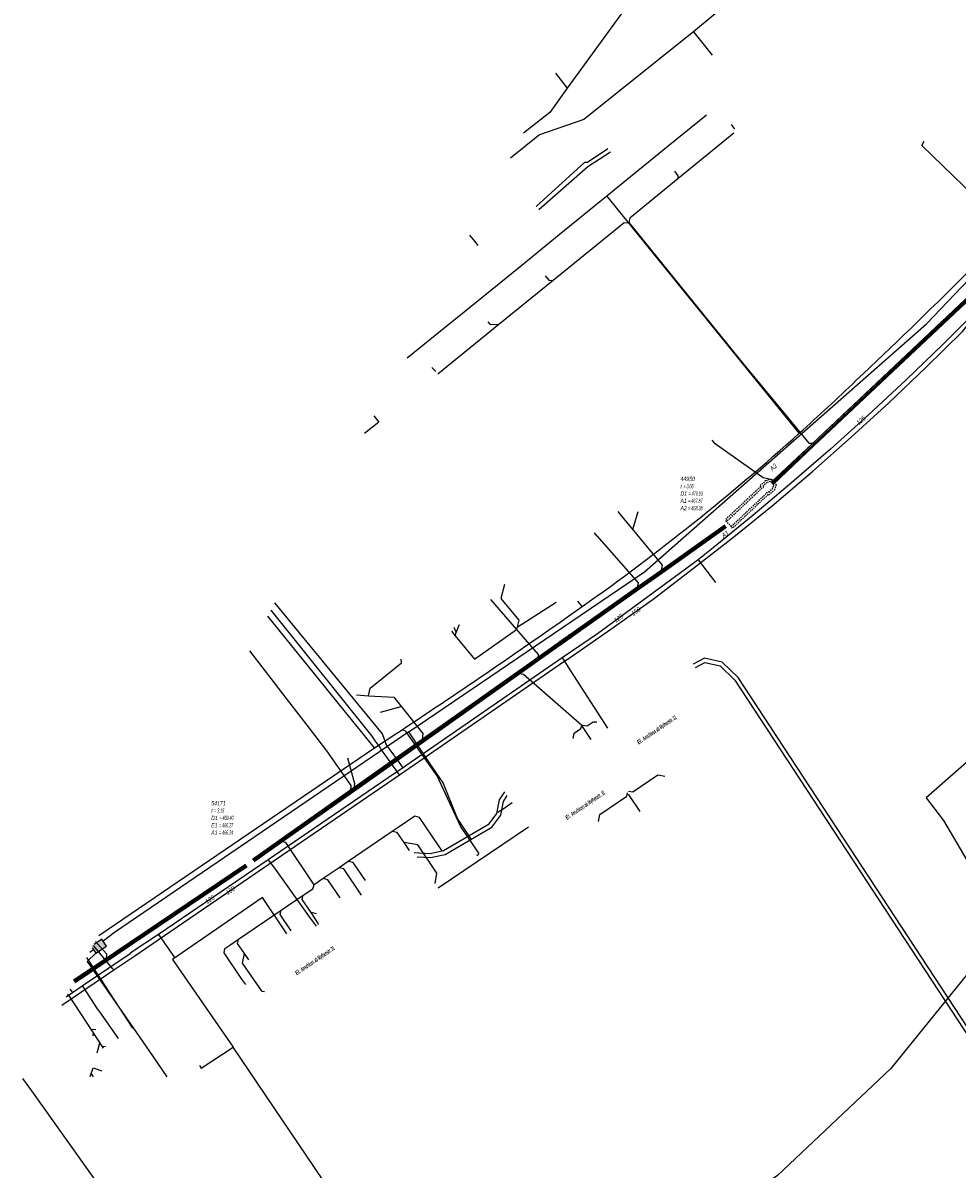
# Model space of a CAD drawing. Header units: metres. Extents: x 2695563 to 2696938, y 1260544 to 1262032.
# Tile 129 of 256: x 2695822 to 2695932, y 1261452 to 1261587. Entities that reach past the tile are written whole.
import ezdxf

# ---------------------------------------------------------------- set-up
doc = ezdxf.new("R2010")
doc.units = ezdxf.units.M
doc.linetypes.add('AUSGEZOGEN', pattern=[0])
doc.linetypes.add('STRICHLINIE2_S3', pattern=[0.25, 0.15, -0.1])
for name, color, linetype in [('AW_LK_ Haltung Text', 7, 'AUSGEZOGEN'), ('AW_LK_Ein-Auslauftext', 24, 'AUSGEZOGEN'), ('AW_LK_Haltung', 24, 'AUSGEZOGEN'), ('AW_LK_Normschacht Text', 24, 'AUSGEZOGEN'), ('AW_LK_Schacht Detaillinie', 24, 'AUSGEZOGEN'), ('EW_LK_Freitext_Text', 1, 'AUSGEZOGEN'), ('EW_LK_Trasseabs', 1, 'AUSGEZOGEN'), ('FM_LK_SW_BAUWERK', 94, 'AUSGEZOGEN'), ('FM_LK_SW_TRASSEKANTE', 94, 'AUSGEZOGEN'), ('FW_LK_Leitung', 200, 'AUSGEZOGEN'), ('GA_LK_Leitung', 32, 'AUSGEZOGEN'), ('GA_LK_Leitung_Text', 32, 'AUSGEZOGEN'), ('TV_LK_LEITUNG', 92, 'AUSGEZOGEN'), ('WA_LK_Leitung', 171, 'AUSGEZOGEN'), ('WA_LK_Leitung_Text', 171, 'AUSGEZOGEN')]:
    doc.layers.add(name, color=color, linetype=linetype)
doc.styles.add('ARIAL', font='arial.ttf')
doc.styles.add('ARIALNARROW', font='ARIALN.TTF')

# ---------------------------------------------------------------- blocks, each defined once
blk = doc.blocks.new('COMPLEXOBJECT_2304')
at = {"layer": 'EW_LK_Trasseabs', "color": 1, "linetype": 'AUSGEZOGEN', "transparency": 33554687}
blk.add_line((5874.933, 11489.556), (5875.122, 11489.68), dxfattribs=at)
blk.add_lwpolyline([(5875.146, 11489.817), (5873.009, 11492.981), (5870.247, 11498.914), (5866.583000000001, 11504.105)], dxfattribs=at)
for centre, radius, start, end in [((5866.17009747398, 11503.798501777), 0.5142272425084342, 36.58655953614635, 109.9077067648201), ((5875.06397160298, 11489.760767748), 0.09945211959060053, 305.6957343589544, 34.4314857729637)]:
    blk.add_arc(centre, radius, start, end, dxfattribs=at)

msp = doc.modelspace()

# ---------------------------------------------------------------- hatches: boundary and pattern name
at = {"layer": 'FM_LK_SW_BAUWERK', "transparency": 33554687}
msp.add_hatch(color=7, dxfattribs=at).paths.add_polyline_path([(2695832.239, 1261478.669), (2695831.676, 1261479.495), (2695830.436, 1261478.651), (2695830.999, 1261477.824)])

# ---------------------------------------------------------------- linework, layer by layer
at = {"layer": 'AW_LK_Haltung', "color": 24, "linetype": 'AUSGEZOGEN', "transparency": 33554687}
for p, q in [((2695905.86, 1261575.52), (2695906.253, 1261574.977)), ((2695870.6, 1261546.89), (2695871.042, 1261546.384)), ((2695864.32, 1261540.43), (2695862.64417176, 1261539.074438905)), ((2695863.746988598, 1261541.156954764), (2695864.32, 1261540.43)), ((2695903.597, 1261538.289), (2695903.856, 1261537.98)), ((2695892.521, 1261529.901), (2695892.944, 1261529.329)), ((2695894.877, 1261529.857), (2695894.252, 1261527.754)), ((2695892.944, 1261529.329), (2695893.777, 1261528.358)), ((2695889.704, 1261527.389), (2695890.024, 1261527.005)), ((2695879.169, 1261521.306), (2695878.711, 1261519.635)), ((2695877.488, 1261519.541), (2695879.781, 1261516.897)), ((2695885.241, 1261519.182), (2695880.626, 1261516.233)), ((2695873.167, 1261516.28), (2695873.451, 1261515.643)), ((2695879.781, 1261516.897), (2695880.305, 1261516.292)), ((2695872.892, 1261515.794), (2695873.34, 1261515.251)), ((2695875.635, 1261512.476), (2695880.567, 1261515.991)), ((2695849.087233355, 1261513.474050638), (2695852.407, 1261509.183)), ((2695861.693, 1261508.275), (2695863.111, 1261508.18)), ((2695864.532, 1261506.248), (2695866.981, 1261506.917)), ((2695889.361, 1261503.034), (2695888.253, 1261504.668)), ((2695895.142, 1261494.53), (2695893.75, 1261496.578)), ((2695878.371, 1261494.444), (2695878.991, 1261494.865)), ((2695878.991, 1261494.865), (2695880.041, 1261495.579)), ((2695871.812, 1261489.886), (2695871.373, 1261490.531)), ((2695857.001, 1261482.473), (2695856.35, 1261482.612)), ((2695848.646, 1261474.131), (2695848.207, 1261474.776)), ((2695830.979, 1261468.816), (2695830.432, 1261468.852)), ((2695830.66, 1261468.107), (2695830.705, 1261468.433)), ((2695831.124, 1261466.091), (2695831.471, 1261467.261)), ((2695832.125, 1261466.791), (2695831.745, 1261466.842)), ((2695830.322, 1261463.31), (2695830.657, 1261464.326)), ((2695830.711, 1261463.273), (2695830.443, 1261463.677)), ((2695830.657, 1261464.326), (2695831.701, 1261463.95))]:
    msp.add_line(p, q, dxfattribs=at)
at = {"layer": 'AW_LK_Haltung', "linetype": 'AUSGEZOGEN', "transparency": 33554687}
for p, q in [((2695915.400553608, 1261537.886581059), (2695954.858545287, 1261575.071573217)), ((2695915.414132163, 1261537.872170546), (2695954.872124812, 1261575.057163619)), ((2695915.427710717, 1261537.857760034), (2695954.885704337, 1261575.042754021)), ((2695915.606289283, 1261537.668239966), (2695955.064295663, 1261574.853245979)), ((2695915.619867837, 1261537.653829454), (2695955.077875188, 1261574.838836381)), ((2695915.633446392, 1261537.639418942), (2695955.091454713, 1261574.824426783)), ((2695910.578561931, 1261533.343588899), (2695915.400553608, 1261537.886581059)), ((2695910.592139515, 1261533.329177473), (2695915.414132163, 1261537.872170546)), ((2695910.605717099, 1261533.314766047), (2695915.427710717, 1261537.857760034)), ((2695910.784282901, 1261533.125233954), (2695915.606289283, 1261537.668239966)), ((2695910.797860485, 1261533.110822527), (2695915.619867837, 1261537.653829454)), ((2695910.811438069, 1261533.096411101), (2695915.633446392, 1261537.639418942)), ((2695905.110685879, 1261528.287000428), (2695904.872766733, 1261528.112791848)), ((2695905.122383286, 1261528.271025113), (2695904.884338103, 1261528.096724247)), ((2695904.872766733, 1261528.112791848), (2695897.483854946, 1261522.87956258)), ((2695904.884338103, 1261528.096724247), (2695897.495299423, 1261522.863405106)), ((2695904.895909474, 1261528.080656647), (2695897.506743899, 1261522.847247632)), ((2695905.048090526, 1261527.869343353), (2695897.657256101, 1261522.634752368)), ((2695905.059661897, 1261527.853275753), (2695897.668700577, 1261522.618594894)), ((2695905.071233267, 1261527.837208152), (2695897.680145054, 1261522.60243742)), ((2695905.134080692, 1261528.255049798), (2695904.895909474, 1261528.080656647)), ((2695905.287919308, 1261528.044950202), (2695905.048090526, 1261527.869343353)), ((2695905.299616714, 1261528.028974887), (2695905.059661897, 1261527.853275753)), ((2695905.311314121, 1261528.012999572), (2695905.071233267, 1261527.837208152)), ((2695897.483854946, 1261522.87956258), (2695894.637850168, 1261520.863559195)), ((2695897.495299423, 1261522.863405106), (2695894.649295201, 1261520.847402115)), ((2695897.506743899, 1261522.847247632), (2695894.660740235, 1261520.831245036)), ((2695897.657256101, 1261522.634752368), (2695894.811259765, 1261520.618754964)), ((2695897.668700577, 1261522.618594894), (2695894.822704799, 1261520.602597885)), ((2695897.680145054, 1261522.60243742), (2695894.834149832, 1261520.586440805)), ((2695894.637850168, 1261520.863559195), (2695882.804825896, 1261512.481542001)), ((2695894.649295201, 1261520.847402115), (2695882.816273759, 1261512.465386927)), ((2695894.660740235, 1261520.831245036), (2695882.827721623, 1261512.449231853)), ((2695894.811259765, 1261520.618754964), (2695882.978278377, 1261512.236768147)), ((2695894.822704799, 1261520.602597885), (2695882.989726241, 1261512.220613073)), ((2695894.834149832, 1261520.586440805), (2695883.001174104, 1261512.204457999)), ((2695882.354827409, 1261512.162543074), (2695861.934868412, 1261497.698572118)), ((2695882.366275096, 1261512.146387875), (2695861.946311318, 1261497.682413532)), ((2695882.377722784, 1261512.130232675), (2695861.957754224, 1261497.666254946)), ((2695882.804825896, 1261512.481542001), (2695882.354827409, 1261512.162543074)), ((2695882.816273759, 1261512.465386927), (2695882.366275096, 1261512.146387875)), ((2695882.827721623, 1261512.449231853), (2695882.377722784, 1261512.130232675)), ((2695882.978278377, 1261512.236768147), (2695882.528277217, 1261511.917767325)), ((2695882.989726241, 1261512.220613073), (2695882.539724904, 1261511.901612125)), ((2695883.001174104, 1261512.204457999), (2695882.551172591, 1261511.885456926)), ((2695882.528277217, 1261511.917767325), (2695862.108245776, 1261497.453745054)), ((2695882.539724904, 1261511.901612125), (2695862.119688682, 1261497.437586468)), ((2695882.551172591, 1261511.885456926), (2695862.131131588, 1261497.421427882)), ((2695861.43486977, 1261497.344573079), (2695852.56291403, 1261491.060604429)), ((2695861.446312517, 1261497.32841438), (2695852.574351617, 1261491.044442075)), ((2695861.457755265, 1261497.312255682), (2695852.585789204, 1261491.028279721)), ((2695861.934868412, 1261497.698572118), (2695861.43486977, 1261497.344573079)), ((2695861.946311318, 1261497.682413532), (2695861.446312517, 1261497.32841438)), ((2695861.957754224, 1261497.666254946), (2695861.457755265, 1261497.312255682)), ((2695862.108245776, 1261497.453745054), (2695861.608244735, 1261497.099744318)), ((2695862.119688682, 1261497.437586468), (2695861.619687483, 1261497.08358562)), ((2695862.131131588, 1261497.421427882), (2695861.631130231, 1261497.067426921)), ((2695861.608244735, 1261497.099744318), (2695852.736210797, 1261490.815720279)), ((2695861.619687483, 1261497.08358562), (2695852.747648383, 1261490.799557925)), ((2695861.631130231, 1261497.067426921), (2695852.75908597, 1261490.783395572)), ((2695852.56291403, 1261491.060604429), (2695849.466971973, 1261488.871645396)), ((2695852.574351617, 1261491.044442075), (2695849.478402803, 1261488.855478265)), ((2695852.585789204, 1261491.028279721), (2695849.489833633, 1261488.839311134)), ((2695852.736210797, 1261490.815720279), (2695849.640166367, 1261488.626688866)), ((2695852.747648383, 1261490.799557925), (2695849.651597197, 1261488.610521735)), ((2695852.75908597, 1261490.783395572), (2695849.663028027, 1261488.594354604)), ((2695848.625108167, 1261488.29481044), (2695831.615135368, 1261476.831828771)), ((2695848.636173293, 1261488.278390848), (2695831.626197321, 1261476.815407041)), ((2695848.647238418, 1261488.261971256), (2695831.637259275, 1261476.798985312)), ((2695848.792761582, 1261488.046028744), (2695831.782740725, 1261476.583014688)), ((2695848.803826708, 1261488.029609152), (2695831.793802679, 1261476.566592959)), ((2695848.814891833, 1261488.01318956), (2695831.804864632, 1261476.550171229)), ((2695831.615135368, 1261476.831828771), (2695828.348917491, 1261474.632566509)), ((2695831.626197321, 1261476.815407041), (2695828.359976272, 1261474.616142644)), ((2695831.637259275, 1261476.798985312), (2695828.371035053, 1261474.599718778)), ((2695831.782740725, 1261476.583014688), (2695828.516474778, 1261474.383720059)), ((2695831.793802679, 1261476.566592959), (2695828.527533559, 1261474.367296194)), ((2695831.804864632, 1261476.550171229), (2695828.53859234, 1261474.350872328))]:
    msp.add_line(p, q, dxfattribs=at)
at = {"layer": 'AW_LK_Haltung', "color": 255, "transparency": 33554687}
for p, q in [((2695915.517, 1261537.763), (2695954.975, 1261574.948)), ((2695910.695, 1261533.22), (2695915.517, 1261537.763)), ((2695904.972, 1261527.975), (2695897.582, 1261522.741)), ((2695905.211, 1261528.15), (2695904.972, 1261527.975)), ((2695897.582, 1261522.741), (2695894.736, 1261520.725)), ((2695894.736, 1261520.725), (2695882.903, 1261512.343)), ((2695882.903, 1261512.343), (2695882.453, 1261512.024)), ((2695882.453, 1261512.024), (2695862.033, 1261497.56)), ((2695861.533, 1261497.206), (2695852.661, 1261490.922)), ((2695862.033, 1261497.56), (2695861.533, 1261497.206)), ((2695852.661, 1261490.922), (2695849.565, 1261488.733)), ((2695848.72, 1261488.154), (2695831.71, 1261476.691)), ((2695831.71, 1261476.691), (2695828.443754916, 1261474.491719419))]:
    msp.add_line(p, q, dxfattribs=at)
at = {"layer": 'AW_LK_Haltung', "color": 24, "linetype": 'AUSGEZOGEN', "transparency": 33554687}
for points in [[(2695906.167, 1261574.487), (2695899.582, 1261569.107), (2695893.908, 1261564.472), (2695893.82, 1261563.94)], [(2695899.19, 1261570.01), (2695899.59, 1261569.47), (2695899.582, 1261569.107)], [(2695871.276, 1261546.135), (2695878.484, 1261551.988), (2695884.873, 1261557.16), (2695893.241, 1261563.96), (2695893.82, 1261563.94)], [(2695893.815, 1261563.946), (2695907.34, 1261547.27), (2695912.452, 1261541.07)], [(2695883.95, 1261557.68), (2695884.4, 1261557.13), (2695884.873, 1261557.16)], [(2695877.2, 1261552.24), (2695877.458, 1261551.95), (2695878.484, 1261551.988)], [(2695912.452, 1261541.07), (2695915.019, 1261537.956), (2695915.649, 1261537.933)], [(2695903.848, 1261537.98), (2695909.628, 1261533.89), (2695910.898, 1261533.612)], [(2695893.777, 1261528.358), (2695897.74, 1261523.58), (2695897.62, 1261522.98)], [(2695890.03, 1261527.01), (2695894.915, 1261521.476), (2695894.8, 1261520.98)], [(2695878.711, 1261519.635), (2695880.834, 1261517.077), (2695880.567, 1261515.991)], [(2695873.819, 1261516.549), (2695873.394, 1261515.504), (2695873.34, 1261515.251), (2695875.635, 1261512.476)], [(2695880.305, 1261516.292), (2695883.122, 1261513.045), (2695883.088, 1261512.657)], [(2695863.111, 1261508.18), (2695863.318, 1261509.077), (2695866.992, 1261512.061), (2695866.98, 1261512.484)], [(2695888.253, 1261504.668), (2695881.398, 1261510.696), (2695880.901, 1261510.747)], [(2695852.407, 1261509.183), (2695852.469, 1261509.075), (2695856.125, 1261504.367), (2695858.184, 1261501.702)], [(2695863.111, 1261508.182), (2695866.106, 1261508.009), (2695869.544, 1261503.716), (2695869.464, 1261503.014)], [(2695887.237, 1261503.151), (2695887.35, 1261503.753), (2695888.138, 1261504.316), (2695888.251, 1261504.668)], [(2695890.025, 1261505.058), (2695889.607, 1261505.081), (2695888.911, 1261504.585), (2695888.253, 1261504.668)], [(2695858.184, 1261501.702), (2695861.057, 1261497.611), (2695860.985, 1261497.004)], [(2695860.641, 1261500.877), (2695861.463, 1261497.846), (2695861.398, 1261497.287)], [(2695898.069, 1261498.654), (2695897.217, 1261498.807), (2695894.263, 1261496.805), (2695893.759, 1261496.888)], [(2695890.234, 1261493.37), (2695890.399, 1261494.186), (2695893.561, 1261496.329), (2695893.631, 1261496.752)], [(2695871.373, 1261490.531), (2695869.124, 1261493.839), (2695868.59, 1261493.984), (2695866.746, 1261492.729)], [(2695866.746, 1261492.729), (2695865.919, 1261492.167), (2695860.735, 1261488.641), (2695859.651, 1261487.904), (2695857.758, 1261486.617), (2695856.703, 1261485.899)], [(2695867.962, 1261489.928), (2695867.315, 1261490.879), (2695866.511, 1261492.062), (2695865.919, 1261492.167)], [(2695856.703, 1261485.899), (2695853.37, 1261490.875), (2695853.002, 1261490.976)], [(2695870.99, 1261486.062), (2695871.179, 1261487.279), (2695868.929, 1261490.586), (2695867.315, 1261490.879)], [(2695862.311, 1261484.67), (2695860.202, 1261487.771), (2695859.651, 1261487.904)], [(2695862.761, 1261486.391), (2695861.31, 1261488.524), (2695860.735, 1261488.641)], [(2695859.768, 1261484.355), (2695858.317, 1261486.489), (2695857.758, 1261486.617)], [(2695846.792, 1261478.795), (2695847.792, 1261479.476), (2695852.811, 1261482.89), (2695855.416, 1261484.661), (2695856.541, 1261485.426), (2695856.703, 1261485.899)], [(2695857.204, 1261481.197), (2695857.239, 1261481.305), (2695856.35, 1261482.612), (2695855.304, 1261484.15), (2695855.416, 1261484.661)], [(2695854.024, 1261480.449), (2695852.708, 1261482.384), (2695852.811, 1261482.89)], [(2695830.942121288, 1261479.209536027), (2695832.237, 1261477.763), (2695832.216, 1261477.21)], [(2695848.207, 1261474.776), (2695846.093, 1261477.885), (2695846.172, 1261478.374), (2695846.792, 1261478.795)], [(2695849.005, 1261477.035), (2695848.499, 1261477.779), (2695847.689, 1261478.97), (2695847.792, 1261479.476)], [(2695850.879, 1261473.267), (2695850.568, 1261473.297), (2695848.279, 1261476.662), (2695848.499, 1261477.779)], [(2695831.87, 1261466.65), (2695827.802, 1261472.87), (2695827.590813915, 1261472.881059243)]]:
    msp.add_lwpolyline(points, dxfattribs=at)
at = {"layer": 'AW_LK_Schacht Detaillinie', "color": 24, "linetype": 'STRICHLINIE2_S3', "transparency": 33554687}
for p, q in [((2695909.962, 1261533.56), (2695910.568, 1261533.719)), ((2695910.568, 1261533.719), (2695911.185, 1261533.064)), ((2695909.339, 1261532.836), (2695905.155, 1261528.893)), ((2695909.693, 1261532.825), (2695905.326, 1261528.711)), ((2695909.962, 1261533.56), (2695909.271, 1261532.909)), ((2695909.271, 1261532.909), (2695909.339, 1261532.836)), ((2695910.061, 1261533.31), (2695909.624, 1261532.898)), ((2695909.624, 1261532.898), (2695909.693, 1261532.825)), ((2695910.489, 1261533.438), (2695910.061, 1261533.31)), ((2695910.991, 1261532.468), (2695910.299, 1261531.817)), ((2695910.31, 1261532.17), (2695910.747, 1261532.582)), ((2695910.901, 1261533.002), (2695910.489, 1261533.438)), ((2695910.747, 1261532.582), (2695910.901, 1261533.002)), ((2695911.185, 1261533.064), (2695910.991, 1261532.468)), ((2695905.875, 1261528.129), (2695910.241, 1261532.243)), ((2695910.231, 1261531.89), (2695906.046, 1261527.947)), ((2695910.299, 1261531.817), (2695910.231, 1261531.89)), ((2695910.241, 1261532.243), (2695910.31, 1261532.17)), ((2695905.326, 1261528.711), (2695905.155, 1261528.893)), ((2695905.875, 1261528.129), (2695905.326, 1261528.711)), ((2695906.046, 1261527.947), (2695905.875, 1261528.129))]:
    msp.add_line(p, q, dxfattribs=at)
at = {"layer": 'EW_LK_Trasseabs', "color": 1, "linetype": 'AUSGEZOGEN', "transparency": 33554687}
for p, q in [((2695898.438, 1261572.985), (2695902.948, 1261576.64)), ((2695894.016, 1261569.37), (2695898.438, 1261572.985)), ((2695891.209, 1261567.091), (2695894.016, 1261569.37)), ((2695885.596, 1261562.548), (2695891.209, 1261567.091)), ((2695913.896, 1261539.121), (2695891.209, 1261567.091)), ((2695881.002, 1261558.788), (2695885.596, 1261562.548)), ((2695874.407, 1261553.426), (2695881.002, 1261558.788)), ((2695888.304, 1261518.686), (2695887.794, 1261519.345)), ((2695866.461, 1261503.773), (2695866.965, 1261504.092)), ((2695863.825, 1261502.028), (2695866.461, 1261503.773)), ((2695831.327044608, 1261479.936410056), (2695863.825, 1261502.028)), ((2695835.349, 1261469.008), (2695829.938059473, 1261477.31350526)), ((2695823.437, 1261461.591), (2695822.385981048, 1261463.052457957)), ((2695845.488, 1261430.721), (2695823.437, 1261461.591))]:
    msp.add_line(p, q, dxfattribs=at)
for points in [[(2695867.677, 1261547.994), (2695872.183, 1261551.657), (2695874.407, 1261553.426)], [(2695863.825, 1261502.028), (2695860.257, 1261506.422), (2695851.243048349, 1261517.545006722)]]:
    msp.add_lwpolyline(points, dxfattribs=at)
for centre, radius, start, end in [((2695570.052806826, 1261919.818965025), 512.9396238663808, 313.1114747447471, 317.0801344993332), ((2695732.032606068, 1261741.441561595), 272.0439370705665, 311.9519719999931, 313.8817726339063), ((2695728.208380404, 1261745.426246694), 277.5639509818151, 305.2249593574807, 311.9891914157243), ((2695367.090558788, 1262257.89421869), 904.4845172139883, 303.5498463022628, 305.1875460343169)]:
    msp.add_arc(centre, radius, start, end, dxfattribs=at)
at = {"layer": 'FM_LK_SW_BAUWERK', "color": 94, "transparency": 33554687}
for points in [[(2695830.554311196, 1261478.47721073), (2695830.999, 1261477.824), (2695832.239, 1261478.669)], [(2695832.239, 1261478.669), (2695831.676, 1261479.495), (2695830.764888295, 1261478.874856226)]]:
    msp.add_lwpolyline(points, dxfattribs=at)
at = {"layer": 'FM_LK_SW_TRASSEKANTE', "color": 94, "linetype": 'AUSGEZOGEN', "transparency": 33554687}
for p, q in [((2695885.145754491, 1261581.565541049), (2695886.545, 1261579.784)), ((2695830.72, 1261478.234), (2695830.265779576, 1261477.932358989))]:
    msp.add_line(p, q, dxfattribs=at)
for points in [[(2695900.741, 1261599.04), (2695899.081, 1261597.067), (2695886.545, 1261579.784)], [(2695867.863, 1261503.915), (2695895.655, 1261522.781), (2695928.881, 1261552.014), (2695953.044, 1261577.33), (2695957.257, 1261581.586), (2695958.79, 1261587.375)], [(2695886.545, 1261579.784), (2695884.493, 1261576.949), (2695881.404576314, 1261574.500847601)], [(2695867.863, 1261503.915), (2695861.842, 1261499.81), (2695833.19, 1261480.277), (2695831.834, 1261479.263)], [(2695875.25, 1261491.23), (2695873.627, 1261493.722), (2695871.908, 1261497.914), (2695870.63, 1261499.81), (2695867.863, 1261503.915)], [(2695830.991, 1261477.836), (2695829.978, 1261476.845), (2695835.376, 1261469.028), (2695837.649, 1261465.736), (2695839.354, 1261463.268)]]:
    msp.add_lwpolyline(points, dxfattribs=at)
at = {"layer": 'FW_LK_Leitung', "color": 200, "linetype": 'AUSGEZOGEN', "transparency": 33554687}
for points in [[(2695943.766, 1261455.364), (2695937.588, 1261463.203), (2695906.695, 1261510.332), (2695904.817, 1261512.144), (2695902.708, 1261512.609), (2695901.387, 1261511.915)], [(2695901.668, 1261511.498), (2695902.778, 1261512.081), (2695904.571, 1261511.686), (2695906.308, 1261510.011), (2695937.182, 1261462.911), (2695943.391, 1261455.031)], [(2695868.512, 1261489.706), (2695870.394, 1261489.595), (2695871.972, 1261489.923), (2695877.329, 1261493.064), (2695878.247, 1261494.301), (2695878.566, 1261495.898), (2695879.172, 1261496.858)], [(2695868.867, 1261489.184), (2695870.431, 1261489.092), (2695872.154, 1261489.451), (2695877.67, 1261492.684), (2695878.716, 1261494.093), (2695879.038, 1261495.709), (2695879.479, 1261496.407)]]:
    msp.add_lwpolyline(points, dxfattribs=at)
at = {"layer": 'GA_LK_Leitung', "color": 32, "linetype": 'AUSGEZOGEN', "transparency": 33554687}
for points in [[(2695883.185, 1261565.51), (2695888.967, 1261570.56), (2695891.64, 1261572.293)], [(2695835.445, 1261477.423), (2695840.558, 1261480.946), (2695866.771, 1261498.875), (2695886.155, 1261512.213), (2695886.78, 1261512.62), (2695891.7, 1261516.04), (2695896.69, 1261519.58), (2695901.44, 1261523.22), (2695906.18, 1261526.9), (2695910.93, 1261530.78), (2695915.513, 1261534.66), (2695920.03, 1261538.65), (2695924.47, 1261542.71), (2695928.83, 1261546.88), (2695933.12, 1261551.1), (2695933.668, 1261551.726)], [(2695864.285, 1261502.361), (2695864.07, 1261502.663), (2695863.838, 1261502.988), (2695863.716, 1261503.159), (2695863.536, 1261503.412), (2695851.63278533, 1261518.280970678)], [(2695866.771, 1261498.875), (2695864.587, 1261501.938), (2695864.401, 1261502.199), (2695864.285, 1261502.361)], [(2695833.12, 1261475.852), (2695832.959, 1261476.043), (2695830.691740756, 1261478.736727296)], [(2695826.959771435, 1261471.689423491), (2695833.12, 1261475.852), (2695835.445, 1261477.423)]]:
    msp.add_lwpolyline(points, dxfattribs=at)
at = {"layer": 'TV_LK_LEITUNG', "color": 92, "linetype": 'AUSGEZOGEN', "transparency": 33554687}
for p, q in [((2695909.203, 1261592.931), (2695901.442, 1261586.44)), ((2695901.442, 1261586.44), (2695903.647, 1261583.7)), ((2695871.35, 1261485.53), (2695881.98, 1261492.73))]:
    msp.add_line(p, q, dxfattribs=at)
for points in [[(2695901.442, 1261586.44), (2695888.485, 1261576.091), (2695883.293, 1261574.309), (2695879.841818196, 1261571.549796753)], [(2695959.526, 1261584.356), (2695939.413, 1261562.322), (2695928.347, 1261573.032), (2695928.635, 1261573.566)], [(2696007.581, 1261563.907), (2696001.723, 1261556.414), (2695985.191, 1261539.897), (2695967.372, 1261526.008), (2695949.456, 1261514.322), (2695947.624, 1261512.595), (2695928.838, 1261496.14), (2695930.917, 1261493.48), (2695938.243, 1261480.99)], [(2695875.036408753, 1261562.47545092), (2695875.603, 1261561.749), (2695876.002, 1261561.253)], [(2695853.502, 1261480.094), (2695850.611, 1261484.386), (2695840.025, 1261477.069), (2695847.172, 1261466.74)], [(2695938.243, 1261480.99), (2695924.683, 1261464.227), (2695911.342, 1261451.633), (2695903.903, 1261446.224)], [(2695837.791, 1261424.924), (2695843.169, 1261428.43), (2695847.27, 1261431.994), (2695862.726, 1261438.791), (2695863.553, 1261442.507), (2695847.172, 1261466.74)], [(2695843.2, 1261464.6), (2695843.415, 1261464.263), (2695847.172, 1261466.74)]]:
    msp.add_lwpolyline(points, dxfattribs=at)
at = {"layer": 'WA_LK_Leitung', "color": 7, "linetype": 'AUSGEZOGEN', "transparency": 33554687}
for p, q in [((2695901.972, 1261524.219), (2695904.038, 1261521.531)), ((2695838.37, 1261480.047), (2695840.243, 1261477.33))]:
    msp.add_line(p, q, dxfattribs=at)
for points in [[(2695882.904, 1261565.855), (2695888.64, 1261571.088), (2695888.935, 1261571.067), (2695891.316, 1261572.692)], [(2695933.624, 1261552.391), (2695930.85, 1261549.61), (2695926.5, 1261545.42), (2695922.06, 1261541.28), (2695917.591, 1261537.248), (2695913.03, 1261533.3), (2695908.44, 1261529.44), (2695903.73, 1261525.6), (2695901.972, 1261524.219), (2695890.104, 1261515.486), (2695885.955, 1261512.633), (2695867.531, 1261499.923), (2695867.193, 1261499.69), (2695866.19, 1261499.006), (2695851.311, 1261488.848), (2695838.37, 1261480.047), (2695835.276, 1261477.978), (2695835.027, 1261477.811)], [(2695865.327, 1261502.315), (2695865.217, 1261502.473), (2695864.769, 1261503.685), (2695852.077458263, 1261519.120673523)], [(2695885.955, 1261512.633), (2695886.057, 1261512.476), (2695886.932, 1261511.121), (2695891.305, 1261504.354)], [(2695867.193, 1261499.69), (2695866.927, 1261500.066), (2695866.639, 1261500.474), (2695865.694, 1261501.812), (2695865.458, 1261502.135), (2695865.327, 1261502.315)], [(2695851.311, 1261488.848), (2695851.42, 1261488.696), (2695852.022, 1261487.857), (2695856.246, 1261481.972), (2695856.934, 1261481.013)], [(2695827.497464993, 1261472.704782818), (2695828.247, 1261473.211), (2695829.366, 1261473.983), (2695835.027, 1261477.811)], [(2695828.247, 1261473.211), (2695828.136, 1261473.362), (2695827.967381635, 1261473.592154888)], [(2695829.366, 1261473.983), (2695829.469, 1261473.827), (2695831.067, 1261471.409), (2695831.263, 1261471.113)], [(2695831.263, 1261471.113), (2695831.32, 1261471.031), (2695833.62, 1261467.77)]]:
    msp.add_lwpolyline(points, dxfattribs=at)

# ---------------------------------------------------------------- block references
at = {"layer": 'EW_LK_Trasseabs', "color": 1, "linetype": 'AUSGEZOGEN', "lineweight": -3, "transparency": 33554687}
msp.add_blockref('COMPLEXOBJECT_2304', (2690000.97, 1249999.81), dxfattribs=at)

# ---------------------------------------------------------------- texts
at = {"layer": 'AW_LK_ Haltung Text', "color": 24, "transparency": 33554687, "insert": (2695886.077176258, 1261514.627423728), "char_height": 0.557054, "width": 2.489445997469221, "attachment_point": 5, "rotation": 34.76340000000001, "style": 'ARIAL'}
msp.add_mtext('\\A1;{\\fArial|i1|b0;\\H0.557054;\\W0.700000;\\C24;< \\W0.490000;300 NB}\\P', dxfattribs=at)
at = {"layer": 'AW_LK_Ein-Auslauftext', "color": 24, "transparency": 33554687, "char_height": 0.557054, "attachment_point": 7, "style": 'ARIAL'}
for s, insert, width, rotation in [('\\A1;{\\fArial|i1|b0;\\H0.557054;\\W0.700000;\\C24;A2}\\P', (2695910.737, 1261534.634), 0.8637582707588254, 43.3008), ('\\A1;{\\fArial|i1|b0;\\H0.557054;\\W0.700000;\\C24;A1}\\P', (2695904.996, 1261526.752), 0.8554391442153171, 35.3106)]:
    msp.add_mtext(s, dxfattribs=dict(at, insert=insert, width=width, rotation=rotation))
at = {"layer": 'AW_LK_Normschacht Text', "color": 24, "transparency": 33554687, "char_height": 0.506413, "attachment_point": 1, "line_spacing_factor": 1.024096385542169, "style": 'ARIAL'}
for s, insert, width in [('\\A1;{\\fArial|i1|b0;\\H0.506413;\\W0.696409;\\C24;44950}\\P{\\fArial|i1|b0;\\H0.505000;\\W0.696409;\\C24;t \\W0.487486;= 3.06}\\P{\\fArial|i1|b0;\\H0.505000;\\W0.696409;\\C24;D1 \\W0.487486;= 470.93}\\P{\\fArial|i1|b0;\\H0.505000;\\W0.696409;\\C24;A1 \\W0.487486;= 467.87}\\P{\\fArial|i1|b0;\\H0.505000;\\W0.696409;\\C24;A2 \\W0.487486;= 468.38}\\P', (2695899.891, 1261533.999), 2.845856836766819), ('\\A1;{\\fArial|i1|b0;\\H0.506413;\\W0.695182;\\C24;54171}\\P{\\fArial|i1|b0;\\H0.505000;\\W0.695182;\\C24;t \\W0.486627;= 3.16}\\P{\\fArial|i1|b0;\\H0.505000;\\W0.695182;\\C24;D1 \\W0.486627;= 469.40}\\P{\\fArial|i1|b0;\\H0.505000;\\W0.695182;\\C24;E1 \\W0.486627;= 466.27}\\P{\\fArial|i1|b0;\\H0.505000;\\W0.695182;\\C24;A1 \\W0.486627;= 466.24}\\P', (2695844.581, 1261495.761), 2.834110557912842)]:
    msp.add_mtext(s, dxfattribs=dict(at, insert=insert, width=width))
at = {"layer": 'EW_LK_Freitext_Text', "color": 1, "transparency": 33554687, "char_height": 0.5075, "attachment_point": 5, "style": 'ARIALNARROW'}
for insert, width, rotation in [((2695897.139851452, 1261504.103801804), 6.169154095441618, 34.1847), ((2695888.695851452, 1261495.220801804), 6.169154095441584, 34.1847), ((2695856.845854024, 1261476.906803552), 6.169154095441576, 34.2198)]:
    msp.add_mtext('\\A1;{\\fArial Narrow|i1|b1;\\H0.507500;\\W0.700000;\\C1;El. \\W0.490000;Anschluss ab Mythenstr. 31}\\P', dxfattribs=dict(at, insert=insert, width=width, rotation=rotation))
at = {"layer": 'GA_LK_Leitung_Text', "color": 32, "transparency": 33554687, "char_height": 0.55825, "attachment_point": 5, "style": 'ARIAL'}
for insert, width, rotation in [((2695894.644230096, 1261518.121446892), 1.108057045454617, 35.3529), ((2695846.832151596, 1261485.230392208), 1.108057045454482, 34.371)]:
    msp.add_mtext('\\A1;{\\fArial|i1|b0;\\H0.558250;\\W0.700000;\\C32;150}\\P', dxfattribs=dict(at, insert=insert, width=width, rotation=rotation))
at = {"layer": 'WA_LK_Leitung_Text', "color": 7, "transparency": 33554687, "char_height": 0.5542630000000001, "attachment_point": 5, "style": 'ARIAL'}
for insert, width, rotation in [((2695921.181712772, 1261540.62688466), 1.100143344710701, 42.056099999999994), ((2695892.596140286, 1261517.312432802), 1.100143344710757, 34.5114), ((2695844.432117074, 1261484.162416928), 1.100143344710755, 34.2207)]:
    msp.add_mtext('\\A1;{\\fArial|i1|b0;\\H0.554263;\\W0.700000;\\C7;125}\\P', dxfattribs=dict(at, insert=insert, width=width, rotation=rotation))

doc.saveas('drawing.dxf')
